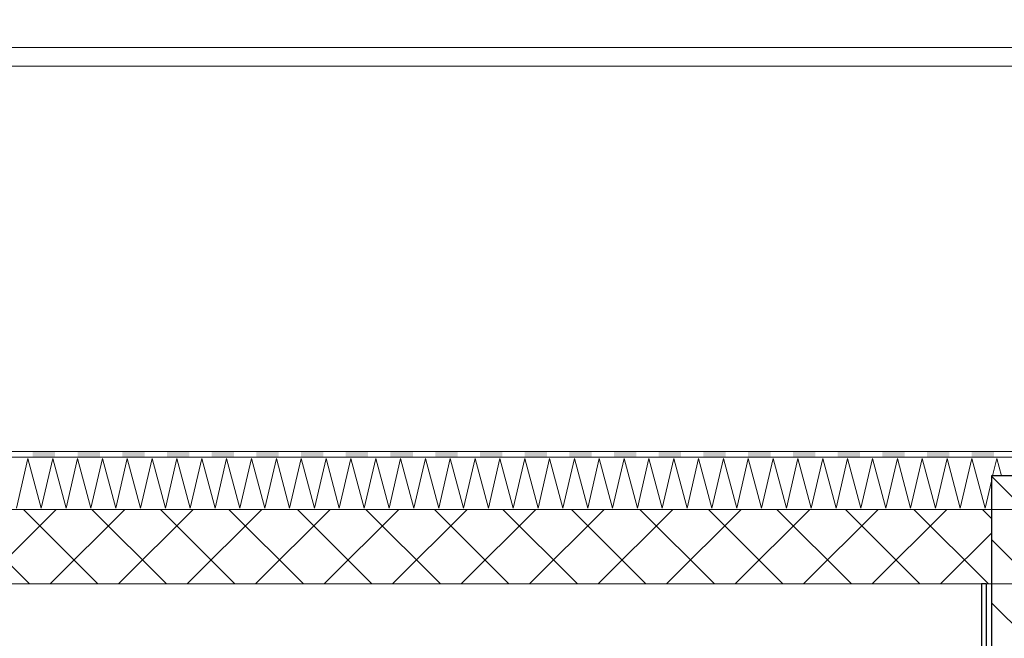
# Model space of a CAD drawing. Header units: millimetres. Extents: x -4481 to 79246, y -53000 to 18468.
# Tile 43 of 79: x 35245 to 37888, y 6684 to 8345. Entities that reach past the tile are written whole.
import ezdxf

# ---------------------------------------------------------------- set-up
doc = ezdxf.new("R2010")
doc.units = ezdxf.units.MM
doc.header["$MEASUREMENT"] = 0
for name, color, linetype in [('Nouveau_2D - Cotations pour 100ème', 7, 'Continuous'), ('Nouveau__Murs ext - Bardages', 7, 'Continuous'), ('Nouveau__Murs int non porteurs - Cloisons', 7, 'Continuous'), ('Nouveau__Toits - Toitures', 7, 'Continuous'), ('Nouveau_Exter - Environnement', 7, 'Continuous')]:
    doc.layers.add(name, color=color, linetype=linetype)
doc.styles.add('STYLE_GENERE_2', font='arial.ttf')
doc.dimstyles.new('STYLE_GENERE__10', dxfattribs={"dimtxt": 175, "dimasz": 95, "dimexe": 0.18, "dimexo": 30247.210424, "dimgap": 0, "dimtad": 1, "dimlfac": 0.001, "dimzin": 0, "dimdsep": 46, "dimtxsty": 'STYLE_GENERE_2', "dimblk": 'ARROWHEAD_6', "dimblk1": 'ARROWHEAD_6', "dimblk2": 'ARROWHEAD_6', "dimcen": 0.09, "dimclrd": 1, "dimclre": 1, "dimclrt": 1, "dimazin": 0, "dimtfac": 1, "dimtdec": 4, "dimtmove": 0, "dimatfit": 3, "dimfxl": 0, "dimtolj": 1, "dimtzin": 0, "dimarcsym": 0})
doc.dimstyles.new('STYLE_GENERE__3', dxfattribs={"dimtxt": 150, "dimasz": 95, "dimexe": 0.18, "dimexo": 21916.318027, "dimgap": 0, "dimtad": 1, "dimlfac": 0.001, "dimzin": 0, "dimdsep": 46, "dimtxsty": 'STYLE_GENERE_2', "dimblk": 'ARROWHEAD_6', "dimblk1": 'ARROWHEAD_6', "dimblk2": 'ARROWHEAD_6', "dimcen": 0.09, "dimclrd": 7, "dimclre": 7, "dimclrt": 7, "dimazin": 0, "dimtfac": 1, "dimtdec": 4, "dimtmove": 0, "dimatfit": 3, "dimfxl": 0, "dimtolj": 1, "dimtzin": 0, "dimarcsym": 0})
doc.dimstyles.new('STYLE_GENERE__5', dxfattribs={"dimtxt": 150, "dimasz": 95, "dimexe": 0.18, "dimexo": 21959.829925, "dimgap": 0, "dimtad": 1, "dimlfac": 0.001, "dimzin": 0, "dimdsep": 46, "dimtxsty": 'STYLE_GENERE_2', "dimblk": 'ARROWHEAD_6', "dimblk1": 'ARROWHEAD_6', "dimblk2": 'ARROWHEAD_6', "dimcen": 0.09, "dimclrd": 7, "dimclre": 7, "dimclrt": 7, "dimazin": 0, "dimtfac": 1, "dimtdec": 4, "dimtmove": 0, "dimatfit": 3, "dimfxl": 0, "dimtolj": 1, "dimtzin": 0, "dimarcsym": 0})
doc.dimstyles.new('STYLE_GENERE__7', dxfattribs={"dimtxt": 150, "dimasz": 95, "dimexe": 0.18, "dimexo": 28568.917041, "dimgap": 0, "dimtad": 1, "dimlfac": 0.001, "dimzin": 0, "dimdsep": 46, "dimtxsty": 'STYLE_GENERE_2', "dimblk": 'ARROWHEAD_6', "dimblk1": 'ARROWHEAD_6', "dimblk2": 'ARROWHEAD_6', "dimcen": 0.09, "dimclrd": 7, "dimclre": 7, "dimclrt": 7, "dimazin": 0, "dimtfac": 1, "dimtdec": 4, "dimtmove": 0, "dimatfit": 3, "dimfxl": 0, "dimtolj": 1, "dimtzin": 0, "dimarcsym": 0})

# ---------------------------------------------------------------- blocks, each defined once
blk = doc.blocks.new('Élément de coupe_48')
at = {"layer": 'Nouveau__Murs ext - Bardages', "color": 7, "linetype": 'Continuous', "lineweight": 13}
for p, q in [((54217, 8270), (24977, 8270)), ((54217, 8220), (24977, 8220))]:
    blk.add_line(p, q, dxfattribs=at)
blk = doc.blocks.new('Élément de coupe_59')
at = {"layer": 'Nouveau__Murs int non porteurs - Cloisons', "color": 7, "linetype": 'Continuous', "lineweight": 30}
for p, q in [((37826, 6830.3), (37826, 6173)), ((37839, 6830.3), (37826, 6830.3)), ((37839, 6830.3), (37839, 6173)), ((37826, 6173), (37826, 6160)), ((37826, 6160), (37826, 3560)), ((37839, 6173), (37839, 6160)), ((37839, 6160), (37839, 3560))]:
    blk.add_line(p, q, dxfattribs=at)
blk = doc.blocks.new('*X392')
at = {"layer": 'Nouveau__Toits - Toitures', "color": 250, "linetype": 'Continuous', "lineweight": 5}
for p, q in [((35236.1, 7033.7), (35267.1, 7167)), ((35267.1, 7167), (35302.8, 7033.7)), ((35302.8, 7033.7), (35333.8, 7167)), ((35333.8, 7167), (35369.5, 7033.7)), ((35369.5, 7033.7), (35400.4, 7167)), ((35400.4, 7167), (35436.1, 7033.7)), ((35436.1, 7033.7), (35467.1, 7167)), ((35467.1, 7167), (35502.8, 7033.7)), ((35502.8, 7033.7), (35533.8, 7167)), ((35533.8, 7167), (35569.5, 7033.7)), ((35569.5, 7033.7), (35600.4, 7167)), ((35600.4, 7167), (35636.1, 7033.7)), ((35636.1, 7033.7), (35667.1, 7167)), ((35667.1, 7167), (35702.8, 7033.7)), ((35702.8, 7033.7), (35733.8, 7167)), ((35733.8, 7167), (35769.5, 7033.7)), ((35769.5, 7033.7), (35800.4, 7167)), ((35800.4, 7167), (35836.2, 7033.7)), ((35836.2, 7033.7), (35867.1, 7167)), ((35867.1, 7167), (35902.8, 7033.7)), ((35902.8, 7033.7), (35933.8, 7167)), ((35933.8, 7167), (35969.5, 7033.7)), ((35969.5, 7033.7), (36000.4, 7167)), ((36000.4, 7167), (36036.2, 7033.7)), ((36036.2, 7033.7), (36067.1, 7167)), ((36067.1, 7167), (36102.8, 7033.7)), ((36102.8, 7033.7), (36133.8, 7167)), ((36133.8, 7167), (36169.5, 7033.7)), ((36169.5, 7033.7), (36200.5, 7167)), ((36200.5, 7167), (36236.2, 7033.7)), ((36236.2, 7033.7), (36267.1, 7167)), ((36267.1, 7167), (36302.8, 7033.7)), ((36302.8, 7033.7), (36333.8, 7167)), ((36333.8, 7167), (36369.5, 7033.7)), ((36369.5, 7033.7), (36400.5, 7167)), ((36400.5, 7167), (36436.2, 7033.7)), ((36436.2, 7033.7), (36467.1, 7167)), ((36467.1, 7167), (36502.8, 7033.7)), ((36502.8, 7033.7), (36533.8, 7167)), ((36533.8, 7167), (36569.5, 7033.7)), ((36569.5, 7033.7), (36600.5, 7167)), ((36600.5, 7167), (36636.2, 7033.7)), ((36636.2, 7033.7), (36667.1, 7167)), ((36667.1, 7167), (36702.8, 7033.7)), ((36702.8, 7033.7), (36733.8, 7167)), ((36733.8, 7167), (36769.5, 7033.7)), ((36769.5, 7033.7), (36800.5, 7167)), ((36800.5, 7167), (36836.2, 7033.7)), ((36836.2, 7033.7), (36867.1, 7167)), ((36867.1, 7167), (36902.8, 7033.7)), ((36902.8, 7033.7), (36933.8, 7167)), ((36933.8, 7167), (36969.5, 7033.7)), ((36969.5, 7033.7), (37000.5, 7167)), ((37000.5, 7167), (37036.2, 7033.7)), ((37036.2, 7033.7), (37067.1, 7167)), ((37067.1, 7167), (37102.8, 7033.7)), ((37102.8, 7033.7), (37133.8, 7167)), ((37133.8, 7167), (37169.5, 7033.7)), ((37169.5, 7033.7), (37200.5, 7167)), ((37200.5, 7167), (37236.2, 7033.7)), ((37236.2, 7033.7), (37267.1, 7167)), ((37267.1, 7167), (37302.8, 7033.7)), ((37302.8, 7033.7), (37333.8, 7167)), ((37333.8, 7167), (37369.5, 7033.7)), ((37369.5, 7033.7), (37400.5, 7167)), ((37400.5, 7167), (37436.2, 7033.7)), ((37436.2, 7033.7), (37467.1, 7167)), ((37467.1, 7167), (37502.8, 7033.7)), ((37502.8, 7033.7), (37533.8, 7167)), ((37533.8, 7167), (37569.5, 7033.7)), ((37569.5, 7033.7), (37600.5, 7167)), ((37600.5, 7167), (37636.2, 7033.7)), ((37636.2, 7033.7), (37667.1, 7167)), ((37667.1, 7167), (37702.8, 7033.7)), ((37702.8, 7033.7), (37733.8, 7167)), ((37733.8, 7167), (37769.5, 7033.7)), ((37769.5, 7033.7), (37800.5, 7167)), ((37800.5, 7167), (37836.2, 7033.7)), ((37856.2, 7120), (37867.1, 7167)), ((37867.1, 7167), (37879.7, 7120)), ((37836.2, 7033.7), (37853, 7106.1))]:
    blk.add_line(p, q, dxfattribs=at)
blk = doc.blocks.new('*X393')
at = {"layer": 'Nouveau__Toits - Toitures', "linetype": 'Continuous', "lineweight": 15}
for points in [[(35340.1, 7185.3), (35280.1, 7185.3), (35280.1, 7170.3), (35340.1, 7170.3)], [(35460.1, 7185.3), (35400.1, 7185.3), (35400.1, 7170.3), (35460.1, 7170.3)], [(35580.1, 7185.3), (35520.1, 7185.3), (35520.1, 7170.3), (35580.1, 7170.3)], [(35700.1, 7185.3), (35640.1, 7185.3), (35640.1, 7170.3), (35700.1, 7170.3)], [(35820.1, 7185.3), (35760.1, 7185.3), (35760.1, 7170.3), (35820.1, 7170.3)], [(35940.1, 7185.3), (35880.1, 7185.3), (35880.1, 7170.3), (35940.1, 7170.3)], [(36060.1, 7185.3), (36000.1, 7185.3), (36000.1, 7170.3), (36060.1, 7170.3)], [(36180.1, 7185.3), (36120.1, 7185.3), (36120.1, 7170.3), (36180.1, 7170.3)], [(36300.1, 7185.3), (36240.1, 7185.3), (36240.1, 7170.3), (36300.1, 7170.3)], [(36420.1, 7185.3), (36360.1, 7185.3), (36360.1, 7170.3), (36420.1, 7170.3)], [(36540.1, 7185.3), (36480.1, 7185.3), (36480.1, 7170.3), (36540.1, 7170.3)], [(36660.1, 7185.3), (36600.1, 7185.3), (36600.1, 7170.3), (36660.1, 7170.3)], [(36780.1, 7185.3), (36720.1, 7185.3), (36720.1, 7170.3), (36780.1, 7170.3)], [(36900.1, 7185.3), (36840.1, 7185.3), (36840.1, 7170.3), (36900.1, 7170.3)], [(37020.1, 7185.3), (36960.1, 7185.3), (36960.1, 7170.3), (37020.1, 7170.3)], [(37140.1, 7185.3), (37080.1, 7185.3), (37080.1, 7170.3), (37140.1, 7170.3)], [(37260.1, 7185.3), (37200.1, 7185.3), (37200.1, 7170.3), (37260.1, 7170.3)], [(37380.1, 7185.3), (37320.1, 7185.3), (37320.1, 7170.3), (37380.1, 7170.3)], [(37500.1, 7185.3), (37440.1, 7185.3), (37440.1, 7170.3), (37500.1, 7170.3)], [(37620.1, 7185.3), (37560.1, 7185.3), (37560.1, 7170.3), (37620.1, 7170.3)], [(37740.1, 7185.3), (37680.1, 7185.3), (37680.1, 7170.3), (37740.1, 7170.3)], [(37860.1, 7185.3), (37800.1, 7185.3), (37800.1, 7170.3), (37860.1, 7170.3)]]:
    blk.add_hatch(color=7, dxfattribs=at).paths.add_polyline_path(points)
blk = doc.blocks.new('Élément de coupe_306')
at = {"layer": 'Nouveau__Toits - Toitures', "linetype": 'Continuous', "lineweight": 35}
h = blk.add_hatch(dxfattribs=at)
h.set_pattern_fill('Béton', style=0, pattern_type=2)
h.set_pattern_definition([(45, (0, 0), (-91.9239, 91.9239), []), (135, (0, 0), (91.9239, 91.9239), [])])
h.paths.add_polyline_path([(24940, 6865.9), (25100, 6865.9), (25100, 6830.3), (37853, 6830.3), (37853, 7030.3), (24940, 7030.3)])
at = {"layer": 'Nouveau__Toits - Toitures', "color": 7, "linetype": 'Continuous', "lineweight": 5}
for p, q in [((54270, 7185.3), (24922, 7185.3)), ((54270, 7170.3), (24922, 7170.3)), ((54270, 7030.3), (24922, 7030.3))]:
    blk.add_line(p, q, dxfattribs=at)
at = {"layer": 'Nouveau__Toits - Toitures', "color": 7, "linetype": 'Continuous', "lineweight": 15}
for p, q in [((37826, 6830.3), (24922, 6830.3)), ((38237.4, 6830.3), (37839, 6830.3))]:
    blk.add_line(p, q, dxfattribs=at)
at = {"layer": 'Nouveau__Toits - Toitures', "lineweight": 0}
for name in ['*X392', '*X393']:
    blk.add_blockref(name, (0, 0), dxfattribs=at)
blk = doc.blocks.new('Élément de coupe_325')
at = {"layer": 'Nouveau_Exter - Environnement', "linetype": 'Continuous', "lineweight": 5}
h = blk.add_hatch(dxfattribs=at)
h.set_pattern_fill('__MAÇONNERIE', style=0, pattern_type=2)
h.set_pattern_definition([(135, (0, 0), (84.8528, 84.8528), [])])
h.paths.add_polyline_path([(37853, 7120), (37853, 3560), (38053, 3560), (38053, 7120)])
at = {"layer": 'Nouveau_Exter - Environnement', "color": 7, "linetype": 'Continuous', "lineweight": 30}
for p, q in [((37853, 7120), (37853, 6173)), ((38053, 7120), (37853, 7120)), ((38053, 7120), (38053, 3560)), ((37853, 6173), (37853, 6160)), ((37853, 6160), (37853, 3560))]:
    blk.add_line(p, q, dxfattribs=at)
blk = doc.blocks.new('*D433')
at = {"layer": 'Nouveau_2D - Cotations pour 100ème', "color": 7, "linetype": 'Continuous', "lineweight": 13}
for p, q in [((47089, 6864), (47089, 6939)), ((47139, 6814), (47039, 6914)), ((47182.8, 6864), (46995.3, 6864)), ((47089, 3560), (47089, 6864)), ((47039, 3610), (47139, 3510)), ((47182.8, 3560), (46995.3, 3560)), ((47089, 3340), (47089, 3560))]:
    blk.add_line(p, q, dxfattribs=at)
at = {"layer": 'Nouveau_2D - Cotations pour 100ème', "color": 7, "lineweight": 13, "insert": (47059, 5011.8), "char_height": 150, "attachment_point": 7, "rotation": 90, "style": 'STYLE_GENERE_2'}
blk.add_mtext('{\\A1;\\fArial|b1|i0|c0|p0;3,30}', dxfattribs=at)
blk = doc.blocks.new('ARROWHEAD_6')
at = {"color": 0, "linetype": 'Continuous', "lineweight": 0}
for p, q in [((-0.5, -0.5), (0.5, 0.5)), ((0, 0), (-1, 0))]:
    blk.add_line(p, q, dxfattribs=at)
blk = doc.blocks.new('*D440')
at = {"layer": 'Nouveau_2D - Cotations pour 100ème', "color": 7, "linetype": 'Continuous', "lineweight": 13}
for p, q in [((53735.8, 6864), (53735.8, 6939)), ((53785.8, 6814), (53685.8, 6914)), ((53829.5, 6864), (53642, 6864)), ((53735.8, 3560), (53735.8, 6864)), ((53685.8, 3610), (53785.8, 3510)), ((53829.5, 3560), (53642, 3560)), ((53735.8, 3340), (53735.8, 3560))]:
    blk.add_line(p, q, dxfattribs=at)
at = {"layer": 'Nouveau_2D - Cotations pour 100ème', "color": 7, "lineweight": 13, "insert": (53705.8, 5011.8), "char_height": 150, "attachment_point": 7, "rotation": 90, "style": 'STYLE_GENERE_2'}
blk.add_mtext('{\\A1;\\fArial|b1|i0|c0|p0;3,30}', dxfattribs=at)
blk = doc.blocks.new('*D445')
at = {"layer": 'Nouveau_2D - Cotations pour 100ème', "color": 7, "linetype": 'Continuous', "lineweight": 13}
for p, q in [((40504.1, 6864), (40504.1, 6939)), ((40554.1, 6814), (40454.1, 6914)), ((40597.8, 6864), (40410.3, 6864)), ((40504.1, 3560), (40504.1, 6864)), ((40454.1, 3610), (40554.1, 3510)), ((40597.8, 3560), (40410.3, 3560)), ((40504.1, 3340), (40504.1, 3560))]:
    blk.add_line(p, q, dxfattribs=at)
at = {"layer": 'Nouveau_2D - Cotations pour 100ème', "color": 7, "lineweight": 13, "insert": (40474.1, 5011.8), "char_height": 150, "attachment_point": 7, "rotation": 90, "style": 'STYLE_GENERE_2'}
blk.add_mtext('{\\A1;\\fArial|b1|i0|c0|p0;3,30}', dxfattribs=at)
blk = doc.blocks.new('*D448')
at = {"layer": 'Nouveau_2D - Cotations pour 100ème', "color": 1, "linetype": 'Continuous', "lineweight": 15}
for p, q in [((24272.3, 8270), (24272.3, 8345)), ((24322.3, 8220), (24222.3, 8320)), ((24366, 8270), (24178.5, 8270)), ((24272.3, 826), (24272.3, 8270)), ((24222.3, 876), (24322.3, 776)), ((24366, 826), (24178.5, 826)), ((24272.3, 751), (24272.3, 826))]:
    blk.add_line(p, q, dxfattribs=at)
at = {"layer": 'Nouveau_2D - Cotations pour 100ème', "color": 1, "lineweight": 15, "insert": (24237.3, 4314.4), "char_height": 175, "attachment_point": 7, "rotation": 90, "style": 'STYLE_GENERE_2'}
blk.add_mtext('{\\A1;\\fArial|b1|i0|c0|p0;7,44}', dxfattribs=at)

msp = doc.modelspace()

# ---------------------------------------------------------------- block references
at = {"layer": 'Nouveau__Murs ext - Bardages', "lineweight": 0}
msp.add_blockref('Élément de coupe_48', (0, 0), dxfattribs=at)
at = {"layer": 'Nouveau__Murs int non porteurs - Cloisons', "lineweight": 0}
msp.add_blockref('Élément de coupe_59', (0, 0), dxfattribs=at)
at = {"layer": 'Nouveau__Toits - Toitures', "lineweight": 0}
msp.add_blockref('Élément de coupe_306', (0, 0), dxfattribs=at)
at = {"layer": 'Nouveau_Exter - Environnement', "lineweight": 0}
msp.add_blockref('Élément de coupe_325', (0, 0), dxfattribs=at)

# ---------------------------------------------------------------- dimensions: what is measured, and where the dimension line sits
at = {"layer": 'Nouveau_2D - Cotations pour 100ème', "color": 1, "linetype": 'Continuous', "lineweight": 15}
dim = msp.add_linear_dim(base=(24272.278, 8270), p1=(24267.032, 825.971), p2=(54596, 8270), angle=90, dimstyle='STYLE_GENERE__10', dxfattribs=at)
dim.commit()
dim.dimension.update_dxf_attribs({"geometry": '*D448', "text_midpoint": (24149.778, 4540.982), "dimtype": 160, "text_rotation": 90})
at = {"layer": 'Nouveau_2D - Cotations pour 100ème', "color": 7, "linetype": 'Continuous', "lineweight": 13}
for base, dimstyle, picture, middle in [((47089.048, 6864), 'STYLE_GENERE__3', '*D433', (46984.048, 5205.997)), ((53735.764, 6864), 'STYLE_GENERE__7', '*D440', (53630.764, 5205.997)), ((40504.092, 6864), 'STYLE_GENERE__5', '*D445', (40399.092, 5205.997))]:
    dim = msp.add_linear_dim(base=base, p1=(25100, 3560), p2=(25100, 6864), angle=90, dimstyle=dimstyle, dxfattribs=at)
    dim.commit()
    dim.dimension.update_dxf_attribs({"geometry": picture, "text_midpoint": middle, "dimtype": 160, "text_rotation": 90})

doc.saveas('drawing.dxf')
